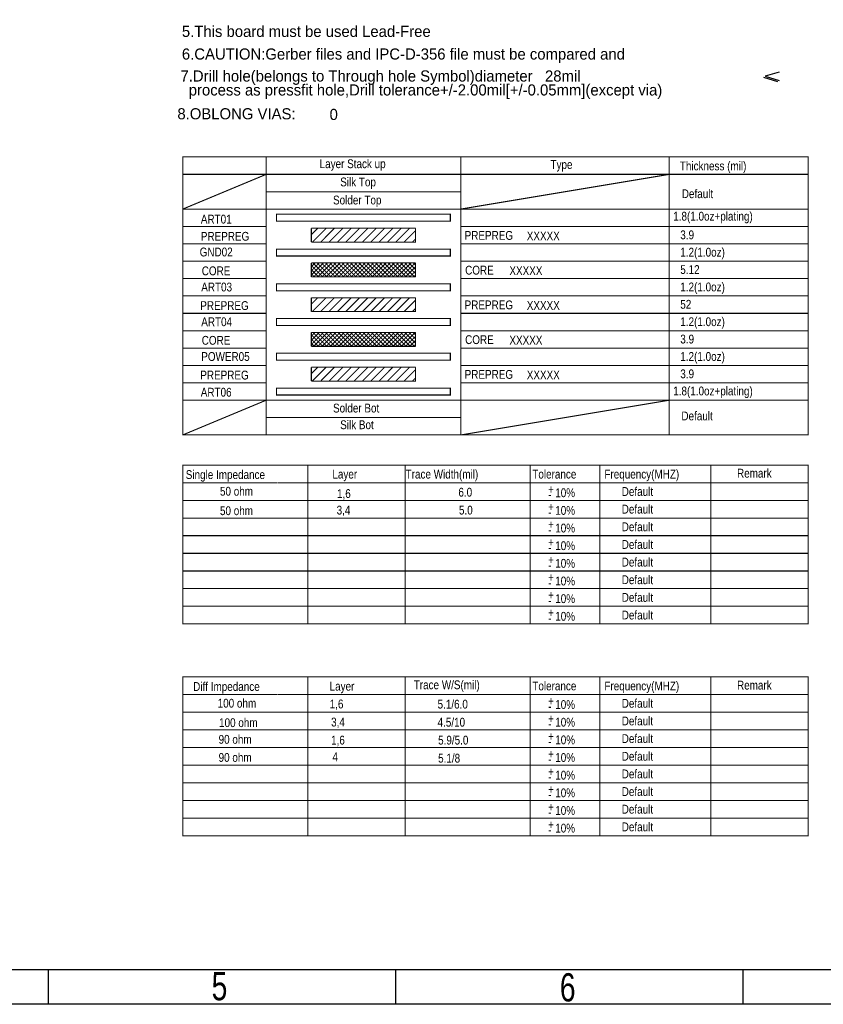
# Model space of a CAD drawing. Extents: x -19 to 391, y -43 to 244.
# Tile 9 of 31: x 182 to 297, y -43 to 99. Entities that reach past the tile are written whole.
import ezdxf

# ---------------------------------------------------------------- set-up
doc = ezdxf.new("R2010")
doc.units = 0
doc.layers.add('BOARD_GEOMETRY_DIMENSION', color=2, linetype='CONTINUOUS')
doc.layers.add('BOARD_GEOMETRY_SILKSCREEN_TOP', color=1, linetype='CONTINUOUS')

msp = doc.modelspace()

# ---------------------------------------------------------------- linework, layer by layer
at = {"layer": 'BOARD_GEOMETRY_DIMENSION'}
msp.add_lwpolyline([(-19.05, -43.18), (-19.05, 243.819934), (390.949942, 243.819934), (390.949942, -43.18)], close=True, dxfattribs=at)
for points in [[(291.13988, 90.9701), (289.139884, 90.369898), (291.13988, 89.76995)], [(290.939982, 89.570052), (288.939986, 90.17)], [(-14.05001, -38.179756), (385.949952, -38.179756)], [(185.950098, -38.179756), (185.950098, -43.18)], [(235.949998, -43.18), (235.949998, -38.179756)], [(285.949898, -43.18), (285.949898, -38.179756)]]:
    msp.add_lwpolyline(points, dxfattribs=at)
for points, const_width in [([(295.31691, 78.75397), (295.31691, 76.254102), (205.31709, 76.254102), (205.31709, 78.75397)], 0.150114), ([(218.816936, 69.504052), (243.816886, 69.504052), (243.816886, 70.50405), (218.816936, 70.50405)], 0.150114), ([(218.816936, 64.504062), (243.816886, 64.504062), (243.816886, 65.50406), (218.816936, 65.50406)], 0.150114), ([(218.816936, 59.504072), (243.816886, 59.504072), (243.816886, 60.50407), (218.816936, 60.50407)], 0.150114), ([(218.816936, 54.504082), (243.816886, 54.504082), (243.816886, 55.50408), (218.816936, 55.50408)], 0.150114), ([(218.816936, 49.504092), (243.816886, 49.504092), (243.816886, 50.50409), (218.816936, 50.50409)], 0.150114), ([(218.816936, 44.504102), (243.816886, 44.504102), (243.816886, 45.5041), (218.816936, 45.5041)], 0.150114), ([(205.31709, 38.75405), (295.31691, 38.75405), (295.31691, 43.75404), (205.31709, 43.75404)], 0.1524), ([(205.31709, 34.417), (295.31691, 34.417), (295.31691, 24.257), (205.31709, 24.257)], 0.151892), ([(205.31709, 3.937), (295.31691, 3.937), (295.31691, -6.223), (205.31709, -6.223)], 0.151892)]:
    msp.add_lwpolyline(points, close=True, dxfattribs=dict(at, const_width=const_width))
for points, const_width in [([(217.317066, 43.75404), (217.317066, 78.75397)], 0.1524), ([(245.31701, 43.75404), (245.31701, 78.75397)], 0.1524), ([(275.31695, 43.75404), (275.31695, 78.75397)], 0.1524), ([(205.31709, 43.75404), (205.31709, 76.254102)], 0.1524), ([(205.31709, 71.254112), (217.317066, 76.254102)], 0.1524), ([(245.31701, 71.254112), (275.31695, 76.254102)], 0.1524), ([(295.31691, 43.75404), (295.31691, 76.254102)], 0.1524), ([(217.317066, 73.75398), (245.31701, 73.75398)], 0.1524), ([(205.31709, 71.254112), (217.317066, 71.254112)], 0.150114), ([(217.317066, 71.254112), (245.31701, 71.254112)], 0.1524), ([(245.31701, 71.254112), (275.31695, 71.254112)], 0.1524), ([(275.31695, 71.254112), (295.31691, 71.254112)], 0.1524), ([(205.31709, 68.75399), (217.317066, 68.75399)], 0.150114), ([(223.816926, 66.504058), (238.816896, 66.504058), (238.816896, 68.504054)], 0.150114), ([(223.816926, 68.504054), (223.816926, 66.504058)], 0.150114), ([(223.816926, 68.504054), (238.816896, 68.504054)], 0.150114), ([(223.816926, 67.564), (224.736914, 68.493894)], 0.150114), ([(223.95688, 66.504058), (225.916998, 68.463922)], 0.150114), ([(225.15703, 66.504058), (227.127054, 68.483988)], 0.150114), ([(226.356926, 66.504058), (228.33711, 68.483988)], 0.150114), ([(227.557076, 66.504058), (229.537006, 68.483988)], 0.150114), ([(228.756972, 66.504058), (230.747062, 68.493894)], 0.150114), ([(229.957122, 66.504058), (231.926892, 68.474082)], 0.150114), ([(231.157018, 66.504058), (233.136948, 68.483988)], 0.150114), ([(232.356914, 66.504058), (234.326938, 68.474082)], 0.150114), ([(233.557064, 66.504058), (235.527088, 68.483988)], 0.150114), ([(234.75696, 66.504058), (236.726984, 68.474082)], 0.150114), ([(235.95711, 66.504058), (237.93704, 68.483988)], 0.150114), ([(237.157006, 66.504058), (238.816896, 68.163948)], 0.150114), ([(245.31701, 68.75399), (275.31695, 68.75399)], 0.1524), ([(275.31695, 68.75399), (295.31691, 68.75399)], 0.1524), ([(238.356902, 66.504058), (238.797084, 66.943986)], 0.150114), ([(205.31709, 66.254122), (217.317066, 66.254122)], 0.150114), ([(245.31701, 66.254122), (275.31695, 66.254122)], 0.1524), ([(275.31695, 66.254122), (295.31691, 66.254122)], 0.1524), ([(205.31709, 63.754), (217.317066, 63.754)], 0.150114), ([(245.31701, 63.754), (275.31695, 63.754)], 0.1524), ([(275.31695, 63.754), (295.31691, 63.754)], 0.1524), ([(223.816926, 62.96406), (224.35693, 63.504064)], 0.150114), ([(223.816926, 61.504068), (223.816926, 63.504064)], 0.150114), ([(223.816926, 62.364112), (224.956878, 63.504064)], 0.150114), ([(223.816926, 61.76391), (225.55708, 63.504064)], 0.150114), ([(238.816896, 63.504064), (223.816926, 63.504064)], 0.150114), ([(225.457004, 61.504068), (223.816926, 63.143892)], 0.150114), ([(224.857056, 61.504068), (223.816926, 62.543944)], 0.150114), ([(226.056952, 61.504068), (224.056956, 63.504064)], 0.150114), ([(224.157032, 61.504068), (226.157028, 63.504064)], 0.150114), ([(226.6569, 61.504068), (224.656904, 63.504064)], 0.150114), ([(224.75698, 61.504068), (226.756976, 63.504064)], 0.150114), ([(227.257102, 61.504068), (225.257106, 63.504064)], 0.150114), ([(225.356928, 61.504068), (227.356924, 63.504064)], 0.150114), ([(227.85705, 61.504068), (225.857054, 63.504064)], 0.150114), ([(225.956876, 61.504068), (227.957126, 63.504064)], 0.150114), ([(228.456998, 61.504068), (226.457002, 63.504064)], 0.150114), ([(226.557078, 61.504068), (228.557074, 63.504064)], 0.150114), ([(229.056946, 61.504068), (227.05695, 63.504064)], 0.150114), ([(227.157026, 61.504068), (229.157022, 63.504064)], 0.150114), ([(229.656894, 61.504068), (227.656898, 63.504064)], 0.150114), ([(227.756974, 61.504068), (229.75697, 63.504064)], 0.150114), ([(230.257096, 61.504068), (228.2571, 63.504064)], 0.150114), ([(228.356922, 61.504068), (230.356918, 63.504064)], 0.150114), ([(230.857044, 61.504068), (228.857048, 63.504064)], 0.150114), ([(228.957124, 61.504068), (230.95712, 63.504064)], 0.150114), ([(231.456992, 61.504068), (229.456996, 63.504064)], 0.150114), ([(229.557072, 61.504068), (231.557068, 63.504064)], 0.150114), ([(232.05694, 61.504068), (230.056944, 63.504064)], 0.150114), ([(230.15702, 61.504068), (232.157016, 63.504064)], 0.150114), ([(232.656888, 61.504068), (230.656892, 63.504064)], 0.150114), ([(230.756968, 61.504068), (232.756964, 63.504064)], 0.150114), ([(233.25709, 61.504068), (231.257094, 63.504064)], 0.150114), ([(231.356916, 61.504068), (233.356912, 63.504064)], 0.150114), ([(233.857038, 61.504068), (231.857042, 63.504064)], 0.150114), ([(231.957118, 61.504068), (233.957114, 63.504064)], 0.150114), ([(234.456986, 61.504068), (232.45699, 63.504064)], 0.150114), ([(232.557066, 61.504068), (234.557062, 63.504064)], 0.150114), ([(235.056934, 61.504068), (233.056938, 63.504064)], 0.150114), ([(233.157014, 61.504068), (235.15701, 63.504064)], 0.150114), ([(235.656882, 61.504068), (233.656886, 63.504064)], 0.150114), ([(233.756962, 61.504068), (235.756958, 63.504064)], 0.150114), ([(236.257084, 61.504068), (234.257088, 63.504064)], 0.150114), ([(234.35691, 61.504068), (236.356906, 63.504064)], 0.150114), ([(236.857032, 61.504068), (234.857036, 63.504064)], 0.150114), ([(234.957112, 61.504068), (236.957108, 63.504064)], 0.150114), ([(237.45698, 61.504068), (235.456984, 63.504064)], 0.150114), ([(235.55706, 61.504068), (237.557056, 63.504064)], 0.150114), ([(238.056928, 61.504068), (236.056932, 63.504064)], 0.150114), ([(236.157008, 61.504068), (238.157004, 63.504064)], 0.150114), ([(238.656876, 61.504068), (236.65688, 63.504064)], 0.150114), ([(236.756956, 61.504068), (238.756952, 63.504064)], 0.150114), ([(238.80699, 61.953902), (237.257082, 63.504064)], 0.150114), ([(237.356904, 61.504068), (238.816896, 62.96406)], 0.150114), ([(238.80699, 62.554104), (237.85703, 63.504064)], 0.150114), ([(237.957106, 61.504068), (238.816896, 62.364112)], 0.150114), ([(238.816896, 63.143892), (238.456978, 63.504064)], 0.150114), ([(238.816896, 61.504068), (238.816896, 63.504064)], 0.150114), ([(205.31709, 61.253878), (217.317066, 61.253878)], 0.150114), ([(224.257108, 61.504068), (223.816926, 61.943996)], 0.150114), ([(238.816896, 61.504068), (223.816926, 61.504068)], 0.150114), ([(238.557054, 61.504068), (238.797084, 61.754004)], 0.150114), ([(245.31701, 61.253878), (275.31695, 61.253878)], 0.1524), ([(275.31695, 61.253878), (295.31691, 61.253878)], 0.1524), ([(205.31709, 58.75401), (217.317066, 58.75401)], 0.150114), ([(223.816926, 56.504078), (238.816896, 56.504078), (238.816896, 58.504074)], 0.150114), ([(223.816926, 58.504074), (223.816926, 56.504078)], 0.150114), ([(223.816926, 58.504074), (238.816896, 58.504074)], 0.150114), ([(223.816926, 57.56402), (224.736914, 58.493914)], 0.150114), ([(223.95688, 56.504078), (225.916998, 58.463942)], 0.150114), ([(225.15703, 56.504078), (227.127054, 58.484008)], 0.150114), ([(226.356926, 56.504078), (228.33711, 58.484008)], 0.150114), ([(227.557076, 56.504078), (229.537006, 58.484008)], 0.150114), ([(228.756972, 56.504078), (230.747062, 58.493914)], 0.150114), ([(229.957122, 56.504078), (231.926892, 58.474102)], 0.150114), ([(231.157018, 56.504078), (233.136948, 58.484008)], 0.150114), ([(232.356914, 56.504078), (234.326938, 58.474102)], 0.150114), ([(233.557064, 56.504078), (235.527088, 58.484008)], 0.150114), ([(234.75696, 56.504078), (236.726984, 58.474102)], 0.150114), ([(235.95711, 56.504078), (237.93704, 58.484008)], 0.150114), ([(237.157006, 56.504078), (238.816896, 58.163968)], 0.150114), ([(245.31701, 58.75401), (275.31695, 58.75401)], 0.1524), ([(275.31695, 58.75401), (295.31691, 58.75401)], 0.1524), ([(238.356902, 56.504078), (238.797084, 56.944006)], 0.150114), ([(205.31709, 56.253888), (217.317066, 56.253888)], 0.150114), ([(245.31701, 56.253888), (275.31695, 56.253888)], 0.1524), ([(275.31695, 56.253888), (295.31691, 56.253888)], 0.1524), ([(205.31709, 53.75402), (217.317066, 53.75402)], 0.150114), ([(238.816896, 53.504084), (223.816926, 53.504084)], 0.150114), ([(223.816926, 51.76393), (225.55708, 53.504084)], 0.150114), ([(223.816926, 52.363878), (224.956878, 53.504084)], 0.150114), ([(223.816926, 51.504088), (223.816926, 53.504084)], 0.150114), ([(223.816926, 52.96408), (224.35693, 53.504084)], 0.150114), ([(225.457004, 51.504088), (223.816926, 53.143912)], 0.150114), ([(224.857056, 51.504088), (223.816926, 52.543964)], 0.150114), ([(226.056952, 51.504088), (224.056956, 53.504084)], 0.150114), ([(224.157032, 51.504088), (226.157028, 53.504084)], 0.150114), ([(226.6569, 51.504088), (224.656904, 53.504084)], 0.150114), ([(224.75698, 51.504088), (226.756976, 53.504084)], 0.150114), ([(227.257102, 51.504088), (225.257106, 53.504084)], 0.150114), ([(225.356928, 51.504088), (227.356924, 53.504084)], 0.150114), ([(227.85705, 51.504088), (225.857054, 53.504084)], 0.150114), ([(225.956876, 51.504088), (227.957126, 53.504084)], 0.150114), ([(228.456998, 51.504088), (226.457002, 53.504084)], 0.150114), ([(226.557078, 51.504088), (228.557074, 53.504084)], 0.150114), ([(229.056946, 51.504088), (227.05695, 53.504084)], 0.150114), ([(227.157026, 51.504088), (229.157022, 53.504084)], 0.150114), ([(229.656894, 51.504088), (227.656898, 53.504084)], 0.150114), ([(227.756974, 51.504088), (229.75697, 53.504084)], 0.150114), ([(230.257096, 51.504088), (228.2571, 53.504084)], 0.150114), ([(228.356922, 51.504088), (230.356918, 53.504084)], 0.150114), ([(230.857044, 51.504088), (228.857048, 53.504084)], 0.150114), ([(228.957124, 51.504088), (230.95712, 53.504084)], 0.150114), ([(231.456992, 51.504088), (229.456996, 53.504084)], 0.150114), ([(229.557072, 51.504088), (231.557068, 53.504084)], 0.150114), ([(232.05694, 51.504088), (230.056944, 53.504084)], 0.150114), ([(230.15702, 51.504088), (232.157016, 53.504084)], 0.150114), ([(232.656888, 51.504088), (230.656892, 53.504084)], 0.150114), ([(230.756968, 51.504088), (232.756964, 53.504084)], 0.150114), ([(233.25709, 51.504088), (231.257094, 53.504084)], 0.150114), ([(231.356916, 51.504088), (233.356912, 53.504084)], 0.150114), ([(233.857038, 51.504088), (231.857042, 53.504084)], 0.150114), ([(231.957118, 51.504088), (233.957114, 53.504084)], 0.150114), ([(234.456986, 51.504088), (232.45699, 53.504084)], 0.150114), ([(232.557066, 51.504088), (234.557062, 53.504084)], 0.150114), ([(235.056934, 51.504088), (233.056938, 53.504084)], 0.150114), ([(233.157014, 51.504088), (235.15701, 53.504084)], 0.150114), ([(235.656882, 51.504088), (233.656886, 53.504084)], 0.150114), ([(233.756962, 51.504088), (235.756958, 53.504084)], 0.150114), ([(236.257084, 51.504088), (234.257088, 53.504084)], 0.150114), ([(234.35691, 51.504088), (236.356906, 53.504084)], 0.150114), ([(236.857032, 51.504088), (234.857036, 53.504084)], 0.150114), ([(234.957112, 51.504088), (236.957108, 53.504084)], 0.150114), ([(237.45698, 51.504088), (235.456984, 53.504084)], 0.150114), ([(235.55706, 51.504088), (237.557056, 53.504084)], 0.150114), ([(238.056928, 51.504088), (236.056932, 53.504084)], 0.150114), ([(236.157008, 51.504088), (238.157004, 53.504084)], 0.150114), ([(238.656876, 51.504088), (236.65688, 53.504084)], 0.150114), ([(236.756956, 51.504088), (238.756952, 53.504084)], 0.150114), ([(238.80699, 51.953922), (237.257082, 53.504084)], 0.150114), ([(237.356904, 51.504088), (238.816896, 52.96408)], 0.150114), ([(238.80699, 52.554124), (237.85703, 53.504084)], 0.150114), ([(237.957106, 51.504088), (238.816896, 52.363878)], 0.150114), ([(238.816896, 53.143912), (238.456978, 53.504084)], 0.150114), ([(238.816896, 51.504088), (238.816896, 53.504084)], 0.150114), ([(245.31701, 53.75402), (275.31695, 53.75402)], 0.1524), ([(275.31695, 53.75402), (295.31691, 53.75402)], 0.1524), ([(205.31709, 51.253898), (217.317066, 51.253898)], 0.150114), ([(224.257108, 51.504088), (223.816926, 51.944016)], 0.150114), ([(238.816896, 51.504088), (223.816926, 51.504088)], 0.150114), ([(238.557054, 51.504088), (238.797084, 51.754024)], 0.150114), ([(245.31701, 51.253898), (275.31695, 51.253898)], 0.1524), ([(275.31695, 51.253898), (295.31691, 51.253898)], 0.1524), ([(205.31709, 48.75403), (217.317066, 48.75403)], 0.150114), ([(223.816926, 48.504094), (223.816926, 46.504098)], 0.150114), ([(223.816926, 46.504098), (238.816896, 46.504098), (238.816896, 48.504094)], 0.150114), ([(223.816926, 48.504094), (238.816896, 48.504094)], 0.150114), ([(223.816926, 47.56404), (224.736914, 48.493934)], 0.150114), ([(223.95688, 46.504098), (225.916998, 48.463962)], 0.150114), ([(225.15703, 46.504098), (227.127054, 48.484028)], 0.150114), ([(226.356926, 46.504098), (228.33711, 48.484028)], 0.150114), ([(227.557076, 46.504098), (229.537006, 48.484028)], 0.150114), ([(228.756972, 46.504098), (230.747062, 48.493934)], 0.150114), ([(229.957122, 46.504098), (231.926892, 48.474122)], 0.150114), ([(231.157018, 46.504098), (233.136948, 48.484028)], 0.150114), ([(232.356914, 46.504098), (234.326938, 48.474122)], 0.150114), ([(233.557064, 46.504098), (235.527088, 48.484028)], 0.150114), ([(234.75696, 46.504098), (236.726984, 48.474122)], 0.150114), ([(235.95711, 46.504098), (237.93704, 48.484028)], 0.150114), ([(237.157006, 46.504098), (238.816896, 48.163988)], 0.150114), ([(245.31701, 48.75403), (275.31695, 48.75403)], 0.1524), ([(275.31695, 48.75403), (295.31691, 48.75403)], 0.1524), ([(238.356902, 46.504098), (238.797084, 46.944026)], 0.150114), ([(205.31709, 46.253908), (217.317066, 46.253908)], 0.150114), ([(245.31701, 46.253908), (275.31695, 46.253908)], 0.1524), ([(275.31695, 46.253908), (295.31691, 46.253908)], 0.1524), ([(205.31709, 38.75405), (217.317066, 43.75404)], 0.1524), ([(217.317066, 38.75405), (217.317066, 43.75404)], 0.1524), ([(245.31701, 38.75405), (245.31701, 43.75404)], 0.1524), ([(245.31701, 38.75405), (275.31695, 43.75404)], 0.1524), ([(275.31695, 38.75405), (275.31695, 43.75404)], 0.1524), ([(217.317066, 41.253918), (245.31701, 41.253918)], 0.1524), ([(223.317054, 34.417), (223.317054, 24.30272)], 0.151892), ([(237.317026, 34.417), (237.317026, 24.30272)], 0.151892), ([(255.31699, 34.417), (255.31699, 24.30272)], 0.151892), ([(265.31697, 34.417), (265.31697, 24.30272)], 0.151892), ([(281.316938, 34.417), (281.316938, 24.30272)], 0.151892), ([(218.853004, 31.877), (205.31709, 31.877)], 0.151892), ([(218.907106, 31.877), (295.31691, 31.877)], 0.151892), ([(205.31709, 29.337), (295.31691, 29.337)], 0.151892), ([(205.31709, 26.797), (295.31691, 26.797)], 0.151892), ([(295.31691, 24.257), (295.31691, 21.717), (205.31709, 21.717), (205.31709, 24.257)], 0.151892), ([(223.317054, 24.30272), (223.317054, 21.717)], 0.151892), ([(237.317026, 24.30272), (237.317026, 21.717)], 0.151892), ([(255.31699, 24.257), (255.31699, 21.717)], 0.151892), ([(265.31697, 24.30272), (265.31697, 21.717)], 0.151892), ([(281.316938, 24.30272), (281.316938, 21.717)], 0.151892), ([(295.31691, 21.717), (295.31691, 19.177), (205.31709, 19.177), (205.31709, 21.717)], 0.151892), ([(223.317054, 21.76272), (223.317054, 19.177)], 0.151892), ([(237.317026, 21.76272), (237.317026, 19.177)], 0.151892), ([(255.31699, 21.717), (255.31699, 19.177)], 0.151892), ([(265.31697, 21.76272), (265.31697, 19.177)], 0.151892), ([(281.316938, 21.76272), (281.316938, 19.177)], 0.151892), ([(295.31691, 19.177), (295.31691, 16.637), (205.31709, 16.637), (205.31709, 19.177)], 0.151892), ([(223.317054, 19.22272), (223.317054, 16.637)], 0.151892), ([(237.317026, 19.22272), (237.317026, 16.637)], 0.151892), ([(255.31699, 19.177), (255.31699, 16.637)], 0.151892), ([(265.31697, 19.22272), (265.31697, 16.637)], 0.151892), ([(281.316938, 19.22272), (281.316938, 16.637)], 0.151892), ([(295.31691, 16.637), (295.31691, 14.097), (205.31709, 14.097), (205.31709, 16.637)], 0.151892), ([(223.317054, 16.68272), (223.317054, 14.097)], 0.151892), ([(237.317026, 16.68272), (237.317026, 14.097)], 0.151892), ([(255.31699, 16.637), (255.31699, 14.097)], 0.151892), ([(265.31697, 16.68272), (265.31697, 14.097)], 0.151892), ([(281.316938, 16.68272), (281.316938, 14.097)], 0.151892), ([(295.31691, 14.097), (295.31691, 11.557), (205.31709, 11.557), (205.31709, 14.097)], 0.151892), ([(223.317054, 14.14272), (223.317054, 11.557)], 0.151892), ([(237.317026, 14.14272), (237.317026, 11.557)], 0.151892), ([(255.31699, 14.097), (255.31699, 11.557)], 0.151892), ([(265.31697, 14.14272), (265.31697, 11.557)], 0.151892), ([(281.316938, 14.14272), (281.316938, 11.557)], 0.151892), ([(223.317054, 3.937), (223.317054, -6.217158)], 0.151892), ([(237.317026, 3.937), (237.317026, -6.217158)], 0.151892), ([(255.31699, 3.937), (255.31699, -6.217158)], 0.151892), ([(265.31697, 3.937), (265.31697, -6.217158)], 0.151892), ([(281.316938, 3.937), (281.316938, -6.217158)], 0.151892), ([(218.853004, 1.397), (205.31709, 1.397)], 0.151892), ([(218.907106, 1.397), (295.31691, 1.397)], 0.151892), ([(205.31709, -1.143), (295.31691, -1.143)], 0.151892), ([(205.31709, -3.683), (295.31691, -3.683)], 0.151892), ([(295.31691, -6.223), (295.31691, -8.763), (205.31709, -8.763), (205.31709, -6.223)], 0.151892), ([(223.317054, -6.217158), (223.317054, -8.763)], 0.151892), ([(237.317026, -6.223), (237.317026, -8.763)], 0.151892), ([(255.31699, -6.217158), (255.31699, -8.763)], 0.151892), ([(265.31697, -6.217158), (265.31697, -8.763)], 0.151892), ([(281.316938, -6.217158), (281.316938, -8.763)], 0.151892), ([(295.31691, -8.763), (295.31691, -11.303), (205.31709, -11.303), (205.31709, -8.763)], 0.151892), ([(223.317054, -8.757158), (223.317054, -11.303)], 0.151892), ([(237.317026, -8.763), (237.317026, -11.303)], 0.151892), ([(255.31699, -8.757158), (255.31699, -11.303)], 0.151892), ([(265.31697, -8.757158), (265.31697, -11.303)], 0.151892), ([(281.316938, -8.757158), (281.316938, -11.303)], 0.151892), ([(295.31691, -11.303), (295.31691, -13.843), (205.31709, -13.843), (205.31709, -11.303)], 0.151892), ([(223.317054, -11.297158), (223.317054, -13.843)], 0.151892), ([(237.317026, -11.303), (237.317026, -13.843)], 0.151892), ([(255.31699, -11.297158), (255.31699, -13.843)], 0.151892), ([(265.31697, -11.297158), (265.31697, -13.843)], 0.151892), ([(281.316938, -11.297158), (281.316938, -13.843)], 0.151892), ([(295.31691, -13.843), (295.31691, -16.383), (205.31709, -16.383), (205.31709, -13.843)], 0.151892), ([(223.317054, -13.837158), (223.317054, -16.383)], 0.151892), ([(237.317026, -13.843), (237.317026, -16.383)], 0.151892), ([(255.31699, -13.837158), (255.31699, -16.383)], 0.151892), ([(265.31697, -13.837158), (265.31697, -16.383)], 0.151892), ([(281.316938, -13.837158), (281.316938, -16.383)], 0.151892), ([(295.31691, -16.383), (295.31691, -18.923), (205.31709, -18.923), (205.31709, -16.383)], 0.151892), ([(223.317054, -16.377158), (223.317054, -18.923)], 0.151892), ([(237.317026, -16.383), (237.317026, -18.923)], 0.151892), ([(255.31699, -16.377158), (255.31699, -18.923)], 0.151892), ([(265.31697, -16.377158), (265.31697, -18.923)], 0.151892), ([(281.316938, -16.377158), (281.316938, -18.923)], 0.151892)]:
    msp.add_lwpolyline(points, dxfattribs=dict(at, const_width=const_width))
at = {"layer": 'BOARD_GEOMETRY_SILKSCREEN_TOP'}
msp.add_lwpolyline([(-19.05, -43.18), (-19.05, 243.819934), (390.949942, 243.819934), (390.949942, -43.18)], close=True, dxfattribs=at)
for points in [[(-14.05001, -38.179756), (385.949952, -38.179756)], [(185.950098, -38.179756), (185.950098, -43.18)], [(235.949998, -43.18), (235.949998, -38.179756)], [(285.949898, -43.18), (285.949898, -38.179756)]]:
    msp.add_lwpolyline(points, dxfattribs=at)

# ---------------------------------------------------------------- texts
at = {"layer": 'BOARD_GEOMETRY_DIMENSION'}
for s, p in [('5.This board must be used Lead-Free', (205.19009, 96.030034)), ('6.CAUTION:Gerber files and IPC-D-356 file must be compared and', (205.19009, 92.769944)), ('7.Drill hole(belongs to Through hole Symbol)diameter   28mil', (204.983334, 89.606882)), ('  process as pressfit hole,Drill tolerance+/-2.00mil[+/-0.05mm](except via)', (204.983334, 87.600282)), ('8.OBLONG VIAS:', (204.540104, 84.170012)), ('0', (226.441, 84.074))]:
    msp.add_text(s, height=1.6002, dxfattribs=at).set_placement(p)
for s, height, width, p in [('Layer Stack up', 1.27, 0.8388, (225.006916, 77.144118)), ('Type', 1.27, 0.8388, (258.227068, 77.03058)), ('Thickness (mil)', 1.27, 0.8388, (276.841966, 76.830682)), ('Silk Top', 1.27, 0.8388, (227.967032, 74.524108)), ('Default', 1.27, 0.8388, (277.121874, 72.83069)), ('Solder Top', 1.27, 0.8388, (226.937062, 71.92391)), ('1.8(1.0oz+plating)', 1.27, 0.8388, (275.886926, 69.593968)), ('ART01', 1.27, 0.8388, (207.917034, 69.174106)), ('PREPREG', 1.27, 0.8388, (245.87708, 66.830702)), ('XXXXX', 1.27, 0.8388, (254.817118, 66.753994)), ('3.9', 1.27, 0.8388, (276.90699, 66.914014)), ('PREPREG', 1.27, 0.8388, (207.917034, 66.703956)), ('GND02', 1.27, 0.8388, (207.747108, 64.444118)), ('1.2(1.0oz)', 1.27, 0.8388, (276.90699, 64.413892)), ('CORE', 1.27, 0.8388, (208.047082, 61.733938)), ('CORE', 1.27, 0.8388, (245.94693, 61.830712)), ('XXXXX', 1.27, 0.8388, (252.316996, 61.754004)), ('5.12', 1.27, 0.8388, (276.90699, 61.914024)), ('ART03', 1.27, 0.8388, (207.976978, 59.403996)), ('1.2(1.0oz)', 1.27, 0.8388, (276.90699, 59.413902)), ('PREPREG', 1.27, 0.8388, (245.87708, 56.830722)), ('52', 1.27, 0.8388, (276.90699, 56.914034)), ('PREPREG', 1.27, 0.8388, (207.837024, 56.733948)), ('XXXXX', 1.27, 0.8388, (254.817118, 56.754014)), ('ART04', 1.27, 0.8388, (207.976978, 54.404006)), ('1.2(1.0oz)', 1.27, 0.8388, (276.90699, 54.413912)), ('CORE', 1.27, 0.8388, (208.047082, 51.733958)), ('CORE', 1.27, 0.8388, (245.94693, 51.830478)), ('XXXXX', 1.27, 0.8388, (252.316996, 51.754024)), ('3.9', 1.27, 0.8388, (276.90699, 51.914044)), ('POWER05', 1.27, 0.8388, (207.976978, 49.404016)), ('1.2(1.0oz)', 1.27, 0.8388, (276.90699, 49.413922)), ('3.9', 1.27, 0.8388, (276.90699, 46.914054)), ('PREPREG', 1.27, 0.8388, (207.837024, 46.733968)), ('PREPREG', 1.27, 0.8388, (245.87708, 46.830488)), ('XXXXX', 1.27, 0.8388, (254.817118, 46.754034)), ('ART06', 1.27, 0.8388, (207.906874, 44.264072)), ('1.8(1.0oz+plating)', 1.27, 0.8388, (275.886926, 44.443904)), ('Solder Bot', 1.27, 0.8388, (226.937062, 41.983914)), ('Default', 1.27, 0.8388, (277.06701, 40.854122)), ('Silk Bot', 1.27, 0.8388, (227.967032, 39.584122)), ('Single Impedance', 1.27, 0.8388, (205.745334, 32.413702)), ('Layer', 1.27, 0.8388, (226.845368, 32.479488)), ('Trace Width(mil)', 1.27, 0.8388, (237.386622, 32.479488)), ('Tolerance', 1.27, 0.8388, (255.614932, 32.479488)), ('Frequency(MHZ)', 1.27, 0.8388, (265.984482, 32.479488)), ('Remark', 1.27, 0.8388, (285.071312, 32.6136)), ('50 ohm', 1.27, 0.8388, (210.67141, 30.013656)), ('6.0', 1.27, 0.8388, (244.975634, 29.879544)), ('+', 1.27, 0.8388, (257.89509, 30.307026)), ('Default', 1.27, 0.8388, (268.480032, 29.97962)), ('1,6', 1.27, 0.8388, (227.510594, 29.679392)), ('-', 1.27, 0.8388, (257.89509, 29.545026)), ('10%', 1.27, 0.8388, (258.91109, 29.799026)), ('50 ohm', 1.27, 0.8388, (210.67141, 27.213814)), ('3,4', 1.27, 0.8388, (227.45827, 27.302714)), ('5.0', 1.27, 0.8388, (245.058184, 27.302714)), ('+', 1.27, 0.8388, (257.89509, 27.767026)), ('10%', 1.27, 0.8388, (258.91109, 27.259026)), ('Default', 1.27, 0.8388, (268.480032, 27.43962)), ('-', 1.27, 0.8388, (257.89509, 27.005026)), ('+', 1.27, 0.8388, (257.89509, 25.227026)), ('10%', 1.27, 0.8388, (258.91109, 24.719026)), ('Default', 1.27, 0.8388, (268.480032, 24.89962)), ('-', 1.27, 0.8388, (257.89509, 24.465026)), ('+', 1.27, 0.8388, (257.89509, 22.687026)), ('10%', 1.27, 0.8388, (258.91109, 22.179026)), ('Default', 1.27, 0.8388, (268.480032, 22.35962)), ('-', 1.27, 0.8388, (257.89509, 21.925026)), ('+', 1.27, 0.8388, (257.89509, 20.147026)), ('-', 1.27, 0.8388, (257.89509, 19.385026)), ('10%', 1.27, 0.8388, (258.91109, 19.639026)), ('Default', 1.27, 0.8388, (268.480032, 19.81962)), ('+', 1.27, 0.8388, (257.89509, 17.607026)), ('Default', 1.27, 0.8388, (268.480032, 17.27962)), ('-', 1.27, 0.8388, (257.89509, 16.845026)), ('10%', 1.27, 0.8388, (258.91109, 17.099026)), ('+', 1.27, 0.8388, (257.89509, 15.067026)), ('10%', 1.27, 0.8388, (258.91109, 14.559026)), ('Default', 1.27, 0.8388, (268.480032, 14.73962)), ('-', 1.27, 0.8388, (257.89509, 14.305026)), ('+', 1.27, 0.8388, (257.89509, 12.527026)), ('10%', 1.27, 0.8388, (258.91109, 12.019026)), ('Default', 1.27, 0.8388, (268.480032, 12.19962)), ('-', 1.27, 0.8388, (257.89509, 11.765026)), ('Diff Impedance', 1.27, 0.8388, (206.81061, 1.913636)), ('Layer', 1.27, 0.8388, (226.445318, 1.95961)), ('Trace W/S(mil)', 1.27, 0.8388, (238.551974, 2.159508)), ('Tolerance', 1.27, 0.8388, (255.614932, 1.999488)), ('Frequency(MHZ)', 1.27, 0.8388, (265.984482, 1.999488)), ('Remark', 1.27, 0.8388, (285.071312, 2.113534)), ('100 ohm', 1.27, 0.8388, (210.338924, -0.48641)), ('1,6', 1.27, 0.8388, (226.458272, -0.597154)), ('5.1/6.0', 1.27, 0.8388, (241.980212, -0.620522)), ('+', 1.27, 0.8388, (257.89509, -0.172974)), ('10%', 1.27, 0.8388, (258.91109, -0.680974)), ('Default', 1.27, 0.8388, (268.480032, -0.50038)), ('-', 1.27, 0.8388, (257.89509, -0.934974)), ('100 ohm', 1.27, 0.8388, (210.538822, -3.286506)), ('3,4', 1.27, 0.8388, (226.658424, -3.197098)), ('4.5/10', 1.27, 0.8388, (241.980212, -3.220466)), ('+', 1.27, 0.8388, (257.89509, -2.712974)), ('10%', 1.27, 0.8388, (258.91109, -3.220974)), ('Default', 1.27, 0.8388, (268.480032, -3.04038)), ('+', 1.27, 0.8388, (257.89509, -5.252974)), ('-', 1.27, 0.8388, (257.89509, -3.474974)), ('Default', 1.27, 0.8388, (268.480032, -5.58038)), ('90 ohm', 1.27, 0.8388, (210.471512, -5.686298)), ('1,6', 1.27, 0.8388, (226.658424, -5.797296)), ('5.9/5.0', 1.27, 0.8388, (242.05819, -5.797296)), ('-', 1.27, 0.8388, (257.89509, -6.014974)), ('10%', 1.27, 0.8388, (258.91109, -5.760974)), ('90 ohm', 1.27, 0.8388, (210.471512, -8.286496)), ('4', 1.27, 0.8388, (226.858322, -8.197088)), ('5.1/8', 1.27, 0.8388, (242.05819, -8.39724)), ('+', 1.27, 0.8388, (257.89509, -7.792974)), ('10%', 1.27, 0.8388, (258.91109, -8.300974)), ('Default', 1.27, 0.8388, (268.480032, -8.12038)), ('-', 1.27, 0.8388, (257.89509, -8.554974)), ('+', 1.27, 0.8388, (257.89509, -10.332974)), ('10%', 1.27, 0.8388, (258.91109, -10.840974)), ('Default', 1.27, 0.8388, (268.480032, -10.66038)), ('-', 1.27, 0.8388, (257.89509, -11.094974)), ('+', 1.27, 0.8388, (257.89509, -12.872974)), ('10%', 1.27, 0.8388, (258.91109, -13.380974)), ('Default', 1.27, 0.8388, (268.480032, -13.20038)), ('-', 1.27, 0.8388, (257.89509, -13.634974)), ('+', 1.27, 0.8388, (257.89509, -15.412974)), ('10%', 1.27, 0.8388, (258.91109, -15.920974)), ('Default', 1.27, 0.8388, (268.480032, -15.74038)), ('+', 1.27, 0.8388, (257.89509, -17.952974)), ('-', 1.27, 0.8388, (257.89509, -16.174974)), ('Default', 1.27, 0.8388, (268.480032, -18.28038)), ('-', 1.27, 0.8388, (257.89509, -18.714974)), ('10%', 1.27, 0.8388, (258.91109, -18.460974)), ('5', 4.064, 0.75, (209.467196, -42.596816)), ('6', 4.064, 0.75, (259.570474, -42.76979))]:
    msp.add_text(s, height=height, dxfattribs=dict(at, width=width)).set_placement(p)
at = {"layer": 'BOARD_GEOMETRY_SILKSCREEN_TOP', "width": 0.75}
for s, p in [('5', (209.467196, -42.596816)), ('6', (259.570474, -42.76979))]:
    msp.add_text(s, height=4.064, dxfattribs=at).set_placement(p)

doc.saveas('drawing.dxf')
